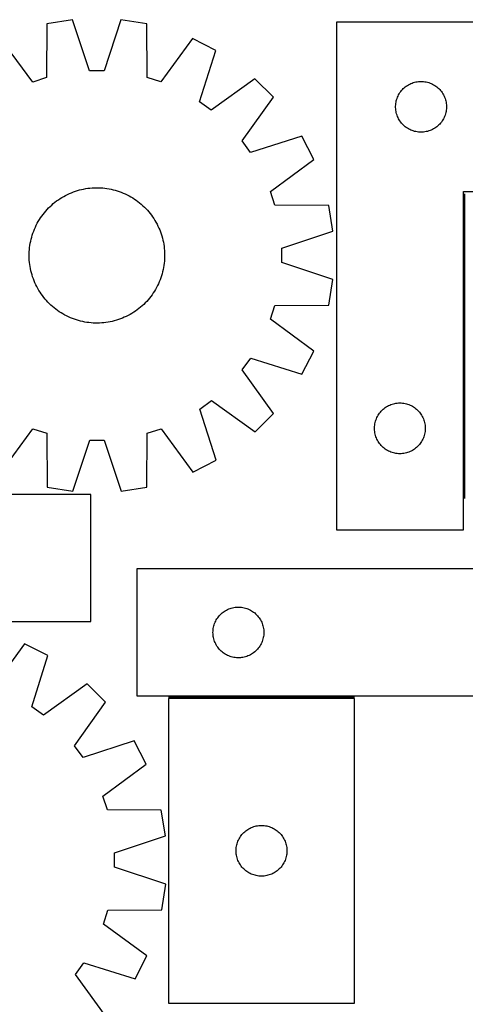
# Model space of a CAD drawing. Header units: millimetres. Extents: x 7 to 1493, y 7 to 2993.
# Tile 8 of 14: x 341 to 604, y 2411 to 2993. Entities that reach past the tile are written whole.
import ezdxf

# ---------------------------------------------------------------- set-up
doc = ezdxf.new("R2010")
doc.units = ezdxf.units.MM
doc.layers.add('COMMON', color=5, linetype='CONTINUOUS', true_color=0x0000ff)
doc.layers.add('CUT', color=7, linetype='CONTINUOUS', true_color=0x000000)

msp = doc.modelspace()

# ---------------------------------------------------------------- linework, layer by layer
at = {"layer": 'COMMON'}
for p, q in [((603.666838, 2889.557395), (603.666838, 2709.557395)), ((538.713287, 2592.208772), (428.713287, 2592.208772))]:
    msp.add_line(p, q, dxfattribs=at)
at = {"layer": 'CUT'}
for p, q in [((372.175917, 2992.501831), (356.980651, 2990.086371)), ((382.175136, 2962.352364), (372.175917, 2992.501831)), ((400.71476, 2992.51789), (390.749479, 2962.357189)), ((415.912734, 2990.119534), (400.71476, 2992.51789)), ((527.916838, 2991.057396), (527.916838, 2691.057396)), ((777.916838, 2991.057396), (527.916838, 2991.057396)), ((356.980651, 2990.086371), (356.823275, 2958.322398)), ((416.105859, 2958.355758), (415.912734, 2990.119534)), ((348.670081, 2955.668191), (329.843561, 2981.25211)), ((443.05975, 2981.31582), (424.262035, 2955.710729)), ((456.77275, 2974.338415), (443.05975, 2981.31582)), ((447.140876, 2944.06959), (456.77275, 2974.338415)), ((390.749479, 2962.357189), (382.175136, 2962.352364)), ((356.823275, 2958.322398), (348.670081, 2955.668191)), ((424.262035, 2955.710729), (416.105859, 2958.355758)), ((479.870598, 2957.576696), (454.080501, 2939.033621)), ((490.756299, 2946.70324), (479.870598, 2957.576696)), ((573.355116, 2955.346927), (574.096771, 2955.562812)), ((574.096771, 2955.562812), (574.848557, 2955.740231)), ((574.848557, 2955.740231), (575.60848, 2955.878714)), ((575.60848, 2955.878714), (576.374523, 2955.977894)), ((576.374523, 2955.977894), (577.144657, 2956.037507)), ((577.144657, 2956.037507), (577.916838, 2956.057396)), ((577.916838, 2956.057396), (578.68902, 2956.037507)), ((578.68902, 2956.037507), (579.459153, 2955.977894)), ((579.459153, 2955.977894), (580.225197, 2955.878714)), ((580.225197, 2955.878714), (580.985119, 2955.740231)), ((580.985119, 2955.740231), (581.736905, 2955.562812)), ((581.736905, 2955.562812), (582.478561, 2955.346927)), ((565.471683, 2949.431052), (565.91925, 2950.06061)), ((565.91925, 2950.06061), (566.398632, 2950.666294)), ((566.398632, 2950.666294), (566.908558, 2951.246496)), ((566.908558, 2951.246496), (567.447676, 2951.799679)), ((567.447676, 2951.799679), (568.014556, 2952.324375)), ((568.014556, 2952.324375), (568.607696, 2952.819193)), ((568.607696, 2952.819193), (569.225522, 2953.282821)), ((569.225522, 2953.282821), (569.866395, 2953.714029)), ((569.866395, 2953.714029), (570.528617, 2954.111675)), ((570.528617, 2954.111675), (571.210431, 2954.474702)), ((571.210431, 2954.474702), (571.91003, 2954.802149)), ((571.91003, 2954.802149), (572.625557, 2955.093148)), ((572.625557, 2955.093148), (573.355116, 2955.346927)), ((582.478561, 2955.346927), (583.208119, 2955.093148)), ((583.208119, 2955.093148), (583.923647, 2954.802149)), ((583.923647, 2954.802149), (584.623245, 2954.474702)), ((584.623245, 2954.474702), (585.305059, 2954.111675)), ((585.305059, 2954.111675), (585.967281, 2953.714029)), ((585.967281, 2953.714029), (586.608155, 2953.282821)), ((586.608155, 2953.282821), (587.22598, 2952.819193)), ((587.22598, 2952.819193), (587.81912, 2952.324375)), ((587.81912, 2952.324375), (588.386001, 2951.799679)), ((588.386001, 2951.799679), (588.925119, 2951.246496)), ((588.925119, 2951.246496), (589.435045, 2950.666294)), ((589.435045, 2950.666294), (589.914427, 2950.06061)), ((589.914427, 2950.06061), (590.361993, 2949.431052)), ((454.080501, 2939.033621), (447.140876, 2944.06959)), ((472.242262, 2920.892289), (490.756299, 2946.70324)), ((563.159869, 2943.746607), (563.317873, 2944.502712)), ((563.317873, 2944.502712), (563.51459, 2945.24968)), ((563.51459, 2945.24968), (563.7495, 2945.985532)), ((563.7495, 2945.985532), (564.021979, 2946.708314)), ((564.021979, 2946.708314), (564.331304, 2947.416112)), ((564.331304, 2947.416112), (564.676656, 2948.107047)), ((564.676656, 2948.107047), (565.057119, 2948.779288)), ((565.057119, 2948.779288), (565.471683, 2949.431052)), ((590.361993, 2949.431052), (590.776558, 2948.779288)), ((590.776558, 2948.779288), (591.15702, 2948.107047)), ((591.15702, 2948.107047), (591.502372, 2947.416112)), ((591.502372, 2947.416112), (591.811698, 2946.708314)), ((591.811698, 2946.708314), (592.084177, 2945.985532)), ((592.084177, 2945.985532), (592.319086, 2945.24968)), ((592.319086, 2945.24968), (592.515804, 2944.502712)), ((592.515804, 2944.502712), (592.673807, 2943.746607)), ((562.921811, 2941.443615), (562.961575, 2942.215028)), ((562.921811, 2940.671177), (562.921811, 2941.443615)), ((562.961575, 2939.899764), (562.921811, 2940.671177)), ((562.961575, 2942.215028), (563.040998, 2942.983371)), ((563.040998, 2939.131421), (562.961575, 2939.899764)), ((563.040998, 2942.983371), (563.159869, 2943.746607)), ((563.159869, 2938.368185), (563.040998, 2939.131421)), ((563.317873, 2937.61208), (563.159869, 2938.368185)), ((592.673807, 2938.368185), (592.515804, 2937.61208)), ((592.673807, 2943.746607), (592.792678, 2942.983371)), ((592.792678, 2939.131421), (592.673807, 2938.368185)), ((592.792678, 2942.983371), (592.872101, 2942.215028)), ((592.872101, 2939.899764), (592.792678, 2939.131421)), ((592.872101, 2942.215028), (592.911865, 2941.443615)), ((592.911865, 2940.671177), (592.872101, 2939.899764)), ((592.911865, 2941.443615), (592.911865, 2940.671177)), ((563.51459, 2936.865111), (563.317873, 2937.61208)), ((563.7495, 2936.12926), (563.51459, 2936.865111)), ((564.021979, 2935.406478), (563.7495, 2936.12926)), ((564.331304, 2934.69868), (564.021979, 2935.406478)), ((564.676656, 2934.007745), (564.331304, 2934.69868)), ((565.057119, 2933.335504), (564.676656, 2934.007745)), ((565.471683, 2932.68374), (565.057119, 2933.335504)), ((565.91925, 2932.054182), (565.471683, 2932.68374)), ((590.361993, 2932.68374), (589.914427, 2932.054182)), ((590.776558, 2933.335504), (590.361993, 2932.68374)), ((591.15702, 2934.007745), (590.776558, 2933.335504)), ((591.502372, 2934.69868), (591.15702, 2934.007745)), ((591.811698, 2935.406478), (591.502372, 2934.69868)), ((592.084177, 2936.12926), (591.811698, 2935.406478)), ((592.319086, 2936.865111), (592.084177, 2936.12926)), ((592.515804, 2937.61208), (592.319086, 2936.865111)), ((566.398632, 2931.448498), (565.91925, 2932.054182)), ((566.908558, 2930.868296), (566.398632, 2931.448498)), ((567.447676, 2930.315113), (566.908558, 2930.868296)), ((568.014556, 2929.790417), (567.447676, 2930.315113)), ((568.607696, 2929.295599), (568.014556, 2929.790417)), ((569.225522, 2928.831971), (568.607696, 2929.295599)), ((569.866395, 2928.400763), (569.225522, 2928.831971)), ((570.528617, 2928.003117), (569.866395, 2928.400763)), ((571.210431, 2927.64009), (570.528617, 2928.003117)), ((571.91003, 2927.312642), (571.210431, 2927.64009)), ((572.625557, 2927.021644), (571.91003, 2927.312642)), ((573.355116, 2926.767865), (572.625557, 2927.021644)), ((574.096771, 2926.55198), (573.355116, 2926.767865)), ((574.848557, 2926.374561), (574.096771, 2926.55198)), ((575.60848, 2926.236077), (574.848557, 2926.374561)), ((580.985119, 2926.374561), (580.225197, 2926.236077)), ((581.736905, 2926.55198), (580.985119, 2926.374561)), ((582.478561, 2926.767865), (581.736905, 2926.55198)), ((583.208119, 2927.021644), (582.478561, 2926.767865)), ((583.923647, 2927.312642), (583.208119, 2927.021644)), ((584.623245, 2927.64009), (583.923647, 2927.312642)), ((585.305059, 2928.003117), (584.623245, 2927.64009)), ((585.967281, 2928.400763), (585.305059, 2928.003117)), ((586.608155, 2928.831971), (585.967281, 2928.400763)), ((587.22598, 2929.295599), (586.608155, 2928.831971)), ((587.81912, 2929.790417), (587.22598, 2929.295599)), ((588.386001, 2930.315113), (587.81912, 2929.790417)), ((588.925119, 2930.868296), (588.386001, 2930.315113)), ((589.435045, 2931.448498), (588.925119, 2930.868296)), ((589.914427, 2932.054182), (589.435045, 2931.448498)), ((477.286038, 2913.958337), (472.242262, 2920.892289)), ((507.544003, 2923.62427), (477.286038, 2913.958337)), ((514.536837, 2909.919132), (507.544003, 2923.62427)), ((576.374523, 2926.136898), (575.60848, 2926.236077)), ((577.144657, 2926.077285), (576.374523, 2926.136898)), ((577.916838, 2926.057396), (577.144657, 2926.077285)), ((578.68902, 2926.077285), (577.916838, 2926.057396)), ((579.459153, 2926.136898), (578.68902, 2926.077285)), ((580.225197, 2926.236077), (579.459153, 2926.136898)), ((488.952919, 2891.092611), (514.536837, 2909.919132)), ((373.843281, 2891.175861), (375.041164, 2891.555443)), ((375.041164, 2891.555443), (376.250379, 2891.897212)), ((376.250379, 2891.897212), (377.469733, 2892.200829)), ((377.469733, 2892.200829), (378.698022, 2892.465996)), ((378.698022, 2892.465996), (379.934034, 2892.692451)), ((379.934034, 2892.692451), (381.176549, 2892.87997)), ((381.176549, 2892.87997), (382.424341, 2893.028368)), ((382.424341, 2893.028368), (383.676178, 2893.137499)), ((383.676178, 2893.137499), (384.930826, 2893.207254)), ((384.930826, 2893.207254), (386.187046, 2893.237566)), ((386.187046, 2893.237566), (387.443598, 2893.228404)), ((387.443598, 2893.228404), (388.699242, 2893.179777)), ((388.699242, 2893.179777), (389.952739, 2893.091734)), ((389.952739, 2893.091734), (391.202852, 2892.96436)), ((391.202852, 2892.96436), (392.448347, 2892.797783)), ((392.448347, 2892.797783), (393.687996, 2892.592166)), ((393.687996, 2892.592166), (394.920574, 2892.347712)), ((394.920574, 2892.347712), (396.144866, 2892.064662)), ((396.144866, 2892.064662), (397.359662, 2891.743296)), ((397.359662, 2891.743296), (398.563765, 2891.383931)), ((362.740765, 2885.40063), (363.762723, 2886.1318)), ((363.762723, 2886.1318), (364.807142, 2886.83051)), ((364.807142, 2886.83051), (365.872993, 2887.496068)), ((365.872993, 2887.496068), (366.959224, 2888.127819)), ((366.959224, 2888.127819), (368.064763, 2888.725139)), ((368.064763, 2888.725139), (369.188519, 2889.287438)), ((369.188519, 2889.287438), (370.329382, 2889.814162)), ((370.329382, 2889.814162), (371.486227, 2890.30479)), ((371.486227, 2890.30479), (372.657912, 2890.758839)), ((372.657912, 2890.758839), (373.843281, 2891.175861)), ((398.563765, 2891.383931), (399.755986, 2890.986922)), ((399.755986, 2890.986922), (400.935148, 2890.552659)), ((400.935148, 2890.552659), (402.100088, 2890.081573)), ((402.100088, 2890.081573), (403.249655, 2889.574128)), ((403.249655, 2889.574128), (404.382717, 2889.030824)), ((404.382717, 2889.030824), (405.498153, 2888.452198)), ((405.498153, 2888.452198), (406.594864, 2887.838821)), ((406.594864, 2887.838821), (407.671768, 2887.191297)), ((407.671768, 2887.191297), (408.7278, 2886.510267)), ((408.7278, 2886.510267), (409.76192, 2885.796403)), ((409.76192, 2885.796403), (410.773107, 2885.050408)), ((491.607125, 2882.939418), (488.952919, 2891.092611)), ((602.916838, 2691.057396), (602.916838, 2891.057396)), ((602.916838, 2891.057396), (777.916838, 2891.057396)), ((356.29769, 2879.437985), (357.135535, 2880.374479)), ((357.135535, 2880.374479), (358.002383, 2881.284194)), ((358.002383, 2881.284194), (358.897378, 2882.166232)), ((358.897378, 2882.166232), (359.819637, 2883.019723)), ((359.819637, 2883.019723), (360.768249, 2883.843823)), ((360.768249, 2883.843823), (361.742279, 2884.63772)), ((361.742279, 2884.63772), (362.740765, 2885.40063)), ((410.773107, 2885.050408), (411.760362, 2884.273019)), ((411.760362, 2884.273019), (412.722712, 2883.465003)), ((412.722712, 2883.465003), (413.659207, 2882.627158)), ((413.659207, 2882.627158), (414.568922, 2881.76031)), ((414.568922, 2881.76031), (415.45096, 2880.865315)), ((415.45096, 2880.865315), (416.30445, 2879.943056)), ((416.30445, 2879.943056), (417.12855, 2878.994444)), ((523.371098, 2882.782042), (491.607125, 2882.939418)), ((525.786558, 2867.586776), (523.371098, 2882.782042)), ((351.923872, 2873.310137), (352.571395, 2874.38704)), ((352.571395, 2874.38704), (353.252425, 2875.443073)), ((353.252425, 2875.443073), (353.96629, 2876.477193)), ((353.96629, 2876.477193), (354.712285, 2877.488379)), ((354.712285, 2877.488379), (355.489674, 2878.475635)), ((355.489674, 2878.475635), (356.29769, 2879.437985)), ((417.12855, 2878.994444), (417.922447, 2878.020414)), ((417.922447, 2878.020414), (418.685357, 2877.021927)), ((418.685357, 2877.021927), (419.416528, 2875.99997)), ((419.416528, 2875.99997), (420.115237, 2874.955551)), ((420.115237, 2874.955551), (420.780796, 2873.889699)), ((349.210034, 2867.650421), (349.68112, 2868.81536)), ((349.68112, 2868.81536), (350.188565, 2869.964928)), ((350.188565, 2869.964928), (350.731869, 2871.097989)), ((350.731869, 2871.097989), (351.310495, 2872.213426)), ((351.310495, 2872.213426), (351.923872, 2873.310137)), ((420.780796, 2873.889699), (421.412546, 2872.803469)), ((421.412546, 2872.803469), (422.009866, 2871.69793)), ((422.009866, 2871.69793), (422.572165, 2870.574174)), ((422.572165, 2870.574174), (423.098889, 2869.433311)), ((423.098889, 2869.433311), (423.589518, 2868.276466)), ((423.589518, 2868.276466), (424.043567, 2867.104781)), ((347.414981, 2861.635847), (347.698031, 2862.860138)), ((347.698031, 2862.860138), (348.019397, 2864.074935)), ((348.019397, 2864.074935), (348.378762, 2865.279038)), ((348.378762, 2865.279038), (348.775771, 2866.471258)), ((348.775771, 2866.471258), (349.210034, 2867.650421)), ((424.043567, 2867.104781), (424.460588, 2865.919412)), ((424.460588, 2865.919412), (424.840171, 2864.721529)), ((424.840171, 2864.721529), (425.181939, 2863.512313)), ((425.181939, 2863.512313), (425.485557, 2862.29296)), ((495.637091, 2857.587557), (525.786558, 2867.586776)), ((346.582916, 2855.414514), (346.670959, 2856.668012)), ((346.670959, 2856.668012), (346.798332, 2857.918125)), ((346.798332, 2857.918125), (346.96491, 2859.16362)), ((346.96491, 2859.16362), (347.170527, 2860.403269)), ((347.170527, 2860.403269), (347.414981, 2861.635847)), ((425.485557, 2862.29296), (425.750724, 2861.064671)), ((425.750724, 2861.064671), (425.977178, 2859.828659)), ((425.977178, 2859.828659), (426.164697, 2858.586144)), ((426.164697, 2858.586144), (426.313095, 2857.338352)), ((426.313095, 2857.338352), (426.422226, 2856.086515)), ((495.641916, 2849.013214), (495.637091, 2857.587557)), ((346.525127, 2852.902318), (346.534289, 2854.15887)), ((346.555439, 2851.646099), (346.525127, 2852.902318)), ((346.534289, 2854.15887), (346.582916, 2855.414514)), ((346.625194, 2850.391451), (346.555439, 2851.646099)), ((426.464505, 2851.063451), (426.376461, 2849.809954)), ((426.422226, 2856.086515), (426.491982, 2854.831867)), ((426.513131, 2852.319095), (426.464505, 2851.063451)), ((426.491982, 2854.831867), (426.522293, 2853.575647)), ((426.522293, 2853.575647), (426.513131, 2852.319095)), ((346.734325, 2849.139613), (346.625194, 2850.391451)), ((346.882723, 2847.891821), (346.734325, 2849.139613)), ((347.070242, 2846.649306), (346.882723, 2847.891821)), ((347.296696, 2845.413294), (347.070242, 2846.649306)), ((347.561863, 2844.185006), (347.296696, 2845.413294)), ((425.876893, 2846.074697), (425.632439, 2844.842119)), ((426.08251, 2847.314345), (425.876893, 2846.074697)), ((426.249088, 2848.559841), (426.08251, 2847.314345)), ((426.376461, 2849.809954), (426.249088, 2848.559841)), ((525.802618, 2839.047933), (495.641916, 2849.013214)), ((347.865481, 2842.965652), (347.561863, 2844.185006)), ((348.20725, 2841.756437), (347.865481, 2842.965652)), ((348.586832, 2840.558554), (348.20725, 2841.756437)), ((349.003853, 2839.373185), (348.586832, 2840.558554)), ((349.457902, 2838.201499), (349.003853, 2839.373185)), ((424.271649, 2840.006707), (423.837387, 2838.827545)), ((424.668658, 2841.198928), (424.271649, 2840.006707)), ((425.028023, 2842.403031), (424.668658, 2841.198928)), ((425.349389, 2843.617827), (425.028023, 2842.403031)), ((425.632439, 2844.842119), (425.349389, 2843.617827)), ((349.948531, 2837.044654), (349.457902, 2838.201499)), ((350.475255, 2835.903791), (349.948531, 2837.044654)), ((351.037554, 2834.780036), (350.475255, 2835.903791)), ((351.634874, 2833.674497), (351.037554, 2834.780036)), ((352.266625, 2832.588266), (351.634874, 2833.674497)), ((421.736925, 2834.26454), (421.123548, 2833.167829)), ((422.315551, 2835.379976), (421.736925, 2834.26454)), ((422.858855, 2836.513038), (422.315551, 2835.379976)), ((423.3663, 2837.662605), (422.858855, 2836.513038)), ((423.837387, 2838.827545), (423.3663, 2837.662605)), ((523.404261, 2823.849959), (525.802618, 2839.047933)), ((352.932183, 2831.522415), (352.266625, 2832.588266)), ((353.630893, 2830.477995), (352.932183, 2831.522415)), ((354.362063, 2829.456038), (353.630893, 2830.477995)), ((355.124973, 2828.457552), (354.362063, 2829.456038)), ((355.91887, 2827.483522), (355.124973, 2828.457552)), ((356.74297, 2826.534909), (355.91887, 2827.483522)), ((417.557746, 2828.002331), (416.74973, 2827.039981)), ((418.335135, 2828.989586), (417.557746, 2828.002331)), ((419.08113, 2830.000773), (418.335135, 2828.989586)), ((419.794995, 2831.034893), (419.08113, 2830.000773)), ((420.476025, 2832.090925), (419.794995, 2831.034893)), ((421.123548, 2833.167829), (420.476025, 2832.090925)), ((357.596461, 2825.612651), (356.74297, 2826.534909)), ((358.478498, 2824.717656), (357.596461, 2825.612651)), ((359.388214, 2823.850808), (358.478498, 2824.717656)), ((360.324708, 2823.012963), (359.388214, 2823.850808)), ((361.287058, 2822.204947), (360.324708, 2823.012963)), ((362.274314, 2821.427558), (361.287058, 2822.204947)), ((411.305141, 2821.840246), (410.306655, 2821.077336)), ((412.279171, 2822.634143), (411.305141, 2821.840246)), ((413.227784, 2823.458243), (412.279171, 2822.634143)), ((414.150042, 2824.311733), (413.227784, 2823.458243)), ((415.045037, 2825.193771), (414.150042, 2824.311733)), ((415.911885, 2826.103486), (415.045037, 2825.193771)), ((416.74973, 2827.039981), (415.911885, 2826.103486)), ((488.995457, 2815.500658), (491.640485, 2823.656833)), ((491.640485, 2823.656833), (523.404261, 2823.849959)), ((363.2855, 2820.681563), (362.274314, 2821.427558)), ((364.31962, 2819.967698), (363.2855, 2820.681563)), ((365.375653, 2819.286668), (364.31962, 2819.967698)), ((366.452556, 2818.639145), (365.375653, 2819.286668)), ((367.549267, 2818.025768), (366.452556, 2818.639145)), ((368.664704, 2817.447142), (367.549267, 2818.025768)), ((369.797765, 2816.903838), (368.664704, 2817.447142)), ((370.947333, 2816.396392), (369.797765, 2816.903838)), ((372.112272, 2815.925306), (370.947333, 2816.396392)), ((373.291434, 2815.491044), (372.112272, 2815.925306)), ((401.561193, 2816.173175), (400.389508, 2815.719126)), ((402.718038, 2816.663804), (401.561193, 2816.173175)), ((403.858902, 2817.190527), (402.718038, 2816.663804)), ((404.982657, 2817.752827), (403.858902, 2817.190527)), ((406.088196, 2818.350147), (404.982657, 2817.752827)), ((407.174427, 2818.981897), (406.088196, 2818.350147)), ((408.240278, 2819.647456), (407.174427, 2818.981897)), ((409.284698, 2820.346165), (408.240278, 2819.647456)), ((410.306655, 2821.077336), (409.284698, 2820.346165)), ((374.483655, 2815.094035), (373.291434, 2815.491044)), ((375.687758, 2814.734669), (374.483655, 2815.094035)), ((376.902555, 2814.413304), (375.687758, 2814.734669)), ((378.126846, 2814.130254), (376.902555, 2814.413304)), ((379.359424, 2813.8858), (378.126846, 2814.130254)), ((380.599073, 2813.680183), (379.359424, 2813.8858)), ((381.844568, 2813.513605), (380.599073, 2813.680183)), ((383.094681, 2813.386232), (381.844568, 2813.513605)), ((384.348178, 2813.298188), (383.094681, 2813.386232)), ((385.603823, 2813.249562), (384.348178, 2813.298188)), ((386.860375, 2813.2404), (385.603823, 2813.249562)), ((388.116594, 2813.270711), (386.860375, 2813.2404)), ((389.371242, 2813.340467), (388.116594, 2813.270711)), ((390.62308, 2813.449598), (389.371242, 2813.340467)), ((391.870872, 2813.597996), (390.62308, 2813.449598)), ((393.113387, 2813.785514), (391.870872, 2813.597996)), ((394.349398, 2814.011969), (393.113387, 2813.785514)), ((395.577687, 2814.277136), (394.349398, 2814.011969)), ((396.797041, 2814.580754), (395.577687, 2814.277136)), ((398.006256, 2814.922522), (396.797041, 2814.580754)), ((399.204139, 2815.302105), (398.006256, 2814.922522)), ((400.389508, 2815.719126), (399.204139, 2815.302105)), ((514.600547, 2796.702943), (488.995457, 2815.500658)), ((472.318349, 2785.682192), (477.354317, 2792.621817)), ((477.354317, 2792.621817), (507.623142, 2782.989943)), ((507.623142, 2782.989943), (514.600547, 2796.702943)), ((490.861424, 2759.892095), (472.318349, 2785.682192)), ((447.243064, 2762.476655), (454.177017, 2767.520431)), ((454.177017, 2767.520431), (479.987967, 2749.006394)), ((556.725522, 2763.282821), (557.366395, 2763.714029)), ((557.366395, 2763.714029), (558.028617, 2764.111675)), ((558.028617, 2764.111675), (558.710431, 2764.474702)), ((558.710431, 2764.474702), (559.41003, 2764.802149)), ((559.41003, 2764.802149), (560.125557, 2765.093148)), ((560.125557, 2765.093148), (560.855116, 2765.346927)), ((560.855116, 2765.346927), (561.596771, 2765.562812)), ((561.596771, 2765.562812), (562.348557, 2765.740231)), ((562.348557, 2765.740231), (563.10848, 2765.878714)), ((563.10848, 2765.878714), (563.874523, 2765.977894)), ((563.874523, 2765.977894), (564.644657, 2766.037507)), ((564.644657, 2766.037507), (565.416838, 2766.057396)), ((565.416838, 2766.057396), (566.18902, 2766.037507)), ((566.18902, 2766.037507), (566.959153, 2765.977894)), ((566.959153, 2765.977894), (567.725197, 2765.878714)), ((567.725197, 2765.878714), (568.485119, 2765.740231)), ((568.485119, 2765.740231), (569.236905, 2765.562812)), ((569.236905, 2765.562812), (569.978561, 2765.346927)), ((569.978561, 2765.346927), (570.708119, 2765.093148)), ((570.708119, 2765.093148), (571.423647, 2764.802149)), ((571.423647, 2764.802149), (572.123245, 2764.474702)), ((572.123245, 2764.474702), (572.805059, 2764.111675)), ((572.805059, 2764.111675), (573.467281, 2763.714029)), ((573.467281, 2763.714029), (574.108155, 2763.282821)), ((456.908998, 2732.21869), (447.243064, 2762.476655)), ((479.987967, 2749.006394), (490.861424, 2759.892095)), ((551.831304, 2757.416112), (552.176656, 2758.107047)), ((552.176656, 2758.107047), (552.557119, 2758.779288)), ((552.557119, 2758.779288), (552.971683, 2759.431052)), ((552.971683, 2759.431052), (553.41925, 2760.06061)), ((553.41925, 2760.06061), (553.898632, 2760.666294)), ((553.898632, 2760.666294), (554.408558, 2761.246496)), ((554.408558, 2761.246496), (554.947676, 2761.799679)), ((554.947676, 2761.799679), (555.514556, 2762.324375)), ((555.514556, 2762.324375), (556.107696, 2762.819193)), ((556.107696, 2762.819193), (556.725522, 2763.282821)), ((574.108155, 2763.282821), (574.72598, 2762.819193)), ((574.72598, 2762.819193), (575.31912, 2762.324375)), ((575.31912, 2762.324375), (575.886001, 2761.799679)), ((575.886001, 2761.799679), (576.425119, 2761.246496)), ((576.425119, 2761.246496), (576.935045, 2760.666294)), ((576.935045, 2760.666294), (577.414427, 2760.06061)), ((577.414427, 2760.06061), (577.861993, 2759.431052)), ((577.861993, 2759.431052), (578.276558, 2758.779288)), ((578.276558, 2758.779288), (578.65702, 2758.107047)), ((578.65702, 2758.107047), (579.002372, 2757.416112)), ((550.421811, 2751.443615), (550.461575, 2752.215028)), ((550.461575, 2752.215028), (550.540998, 2752.983371)), ((550.540998, 2752.983371), (550.659869, 2753.746607)), ((550.659869, 2753.746607), (550.817873, 2754.502712)), ((550.817873, 2754.502712), (551.01459, 2755.24968)), ((551.01459, 2755.24968), (551.2495, 2755.985532)), ((551.2495, 2755.985532), (551.521979, 2756.708314)), ((551.521979, 2756.708314), (551.831304, 2757.416112)), ((579.002372, 2757.416112), (579.311698, 2756.708314)), ((579.311698, 2756.708314), (579.584177, 2755.985532)), ((579.584177, 2755.985532), (579.819086, 2755.24968)), ((579.819086, 2755.24968), (580.015804, 2754.502712)), ((580.015804, 2754.502712), (580.173807, 2753.746607)), ((580.173807, 2753.746607), (580.292678, 2752.983371)), ((580.292678, 2752.983371), (580.372101, 2752.215028)), ((580.372101, 2752.215028), (580.411865, 2751.443615)), ((329.987671, 2725.162146), (348.785386, 2750.767236)), ((348.785386, 2750.767236), (356.941561, 2748.122208)), ((356.941561, 2748.122208), (357.134686, 2716.358432)), ((416.066769, 2716.391595), (416.224146, 2748.155568)), ((416.224146, 2748.155568), (424.377339, 2750.809774)), ((424.377339, 2750.809774), (443.203859, 2725.225856)), ((550.421811, 2750.671177), (550.421811, 2751.443615)), ((550.461575, 2749.899764), (550.421811, 2750.671177)), ((550.540998, 2749.131421), (550.461575, 2749.899764)), ((550.659869, 2748.368185), (550.540998, 2749.131421)), ((550.817873, 2747.61208), (550.659869, 2748.368185)), ((551.01459, 2746.865111), (550.817873, 2747.61208)), ((551.2495, 2746.12926), (551.01459, 2746.865111)), ((551.521979, 2745.406478), (551.2495, 2746.12926)), ((579.584177, 2746.12926), (579.311698, 2745.406478)), ((579.819086, 2746.865111), (579.584177, 2746.12926)), ((580.015804, 2747.61208), (579.819086, 2746.865111)), ((580.173807, 2748.368185), (580.015804, 2747.61208)), ((580.292678, 2749.131421), (580.173807, 2748.368185)), ((580.372101, 2749.899764), (580.292678, 2749.131421)), ((580.411865, 2750.671177), (580.372101, 2749.899764)), ((580.411865, 2751.443615), (580.411865, 2750.671177)), ((372.332661, 2713.960075), (382.297942, 2744.120777)), ((382.297942, 2744.120777), (390.872284, 2744.125602)), ((390.872284, 2744.125602), (400.871504, 2713.976135)), ((551.831304, 2744.69868), (551.521979, 2745.406478)), ((552.176656, 2744.007745), (551.831304, 2744.69868)), ((552.557119, 2743.335504), (552.176656, 2744.007745)), ((552.971683, 2742.68374), (552.557119, 2743.335504)), ((553.41925, 2742.054182), (552.971683, 2742.68374)), ((553.898632, 2741.448498), (553.41925, 2742.054182)), ((554.408558, 2740.868296), (553.898632, 2741.448498)), ((554.947676, 2740.315113), (554.408558, 2740.868296)), ((555.514556, 2739.790417), (554.947676, 2740.315113)), ((575.886001, 2740.315113), (575.31912, 2739.790417)), ((576.425119, 2740.868296), (575.886001, 2740.315113)), ((576.935045, 2741.448498), (576.425119, 2740.868296)), ((577.414427, 2742.054182), (576.935045, 2741.448498)), ((577.861993, 2742.68374), (577.414427, 2742.054182)), ((578.276558, 2743.335504), (577.861993, 2742.68374)), ((578.65702, 2744.007745), (578.276558, 2743.335504)), ((579.002372, 2744.69868), (578.65702, 2744.007745)), ((579.311698, 2745.406478), (579.002372, 2744.69868)), ((556.107696, 2739.295599), (555.514556, 2739.790417)), ((556.725522, 2738.831971), (556.107696, 2739.295599)), ((557.366395, 2738.400763), (556.725522, 2738.831971)), ((558.028617, 2738.003117), (557.366395, 2738.400763)), ((558.710431, 2737.64009), (558.028617, 2738.003117)), ((559.41003, 2737.312642), (558.710431, 2737.64009)), ((560.125557, 2737.021644), (559.41003, 2737.312642)), ((560.855116, 2736.767865), (560.125557, 2737.021644)), ((561.596771, 2736.55198), (560.855116, 2736.767865)), ((562.348557, 2736.374561), (561.596771, 2736.55198)), ((563.10848, 2736.236077), (562.348557, 2736.374561)), ((563.874523, 2736.136898), (563.10848, 2736.236077)), ((564.644657, 2736.077285), (563.874523, 2736.136898)), ((565.416838, 2736.057396), (564.644657, 2736.077285)), ((566.18902, 2736.077285), (565.416838, 2736.057396)), ((566.959153, 2736.136898), (566.18902, 2736.077285)), ((567.725197, 2736.236077), (566.959153, 2736.136898)), ((568.485119, 2736.374561), (567.725197, 2736.236077)), ((569.236905, 2736.55198), (568.485119, 2736.374561)), ((569.978561, 2736.767865), (569.236905, 2736.55198)), ((570.708119, 2737.021644), (569.978561, 2736.767865)), ((571.423647, 2737.312642), (570.708119, 2737.021644)), ((572.123245, 2737.64009), (571.423647, 2737.312642)), ((572.805059, 2738.003117), (572.123245, 2737.64009)), ((573.467281, 2738.400763), (572.805059, 2738.003117)), ((574.108155, 2738.831971), (573.467281, 2738.400763)), ((574.72598, 2739.295599), (574.108155, 2738.831971)), ((575.31912, 2739.790417), (574.72598, 2739.295599)), ((443.203859, 2725.225856), (456.908998, 2732.21869)), ((383.023154, 2711.917754), (183.023154, 2711.917754)), ((357.134686, 2716.358432), (372.332661, 2713.960075)), ((383.023154, 2636.917754), (383.023154, 2711.917754)), ((400.871504, 2713.976135), (416.066769, 2716.391595)), ((527.916838, 2691.057396), (602.916838, 2691.057396)), ((710.070094, 2667.958772), (410.070094, 2667.958772)), ((410.070094, 2667.958772), (410.070094, 2592.958772)), ((459.327812, 2640.927934), (459.880994, 2641.467053)), ((459.880994, 2641.467053), (460.461197, 2641.976979)), ((460.461197, 2641.976979), (461.06688, 2642.456361)), ((461.06688, 2642.456361), (461.696439, 2642.903927)), ((461.696439, 2642.903927), (462.348202, 2643.318492)), ((462.348202, 2643.318492), (463.020443, 2643.698954)), ((463.020443, 2643.698954), (463.711379, 2644.044306)), ((463.711379, 2644.044306), (464.419176, 2644.353632)), ((464.419176, 2644.353632), (465.141959, 2644.626111)), ((465.141959, 2644.626111), (465.87781, 2644.86102)), ((465.87781, 2644.86102), (466.624778, 2645.057738)), ((466.624778, 2645.057738), (467.380883, 2645.215741)), ((467.380883, 2645.215741), (468.144119, 2645.334612)), ((468.144119, 2645.334612), (468.912463, 2645.414035)), ((468.912463, 2645.414035), (469.683876, 2645.453799)), ((469.683876, 2645.453799), (470.456313, 2645.453799)), ((470.456313, 2645.453799), (471.227726, 2645.414035)), ((471.227726, 2645.414035), (471.99607, 2645.334612)), ((471.99607, 2645.334612), (472.759306, 2645.215741)), ((472.759306, 2645.215741), (473.515411, 2645.057738)), ((473.515411, 2645.057738), (474.262379, 2644.86102)), ((474.262379, 2644.86102), (474.99823, 2644.626111)), ((474.99823, 2644.626111), (475.721013, 2644.353632)), ((475.721013, 2644.353632), (476.42881, 2644.044306)), ((476.42881, 2644.044306), (477.119746, 2643.698954)), ((477.119746, 2643.698954), (477.791986, 2643.318492)), ((477.791986, 2643.318492), (478.44375, 2642.903927)), ((478.44375, 2642.903927), (479.073309, 2642.456361)), ((479.073309, 2642.456361), (479.678992, 2641.976979)), ((479.678992, 2641.976979), (480.259195, 2641.467053)), ((480.259195, 2641.467053), (480.812377, 2640.927934)), ((83.023154, 2636.917754), (383.023154, 2636.917754)), ((455.780564, 2635.020495), (456.034342, 2635.750053)), ((456.034342, 2635.750053), (456.325341, 2636.465581)), ((456.325341, 2636.465581), (456.652788, 2637.165179)), ((456.652788, 2637.165179), (457.015816, 2637.846993)), ((457.015816, 2637.846993), (457.413461, 2638.509215)), ((457.413461, 2638.509215), (457.844669, 2639.150089)), ((457.844669, 2639.150089), (458.308297, 2639.767914)), ((458.308297, 2639.767914), (458.803115, 2640.361054)), ((458.803115, 2640.361054), (459.327812, 2640.927934)), ((480.812377, 2640.927934), (481.337073, 2640.361054)), ((481.337073, 2640.361054), (481.831892, 2639.767914)), ((481.831892, 2639.767914), (482.29552, 2639.150089)), ((482.29552, 2639.150089), (482.726728, 2638.509215)), ((482.726728, 2638.509215), (483.124373, 2637.846993)), ((483.124373, 2637.846993), (483.487401, 2637.165179)), ((483.487401, 2637.165179), (483.814848, 2636.465581)), ((483.814848, 2636.465581), (484.105847, 2635.750053)), ((484.105847, 2635.750053), (484.359625, 2635.020495)), ((455.070094, 2630.458772), (455.089983, 2631.230953)), ((455.089983, 2629.686591), (455.070094, 2630.458772)), ((455.089983, 2631.230953), (455.149596, 2632.001087)), ((455.149596, 2628.916457), (455.089983, 2629.686591)), ((455.149596, 2632.001087), (455.248776, 2632.767131)), ((455.248776, 2632.767131), (455.387259, 2633.527053)), ((455.387259, 2633.527053), (455.564679, 2634.278839)), ((455.564679, 2634.278839), (455.780564, 2635.020495)), ((484.359625, 2635.020495), (484.57551, 2634.278839)), ((484.57551, 2634.278839), (484.75293, 2633.527053)), ((484.75293, 2633.527053), (484.891413, 2632.767131)), ((484.891413, 2632.767131), (484.990593, 2632.001087)), ((484.990593, 2632.001087), (485.050206, 2631.230953)), ((485.050206, 2629.686591), (484.990593, 2628.916457)), ((485.050206, 2631.230953), (485.070094, 2630.458772)), ((485.070094, 2630.458772), (485.050206, 2629.686591)), ((455.248776, 2628.150414), (455.149596, 2628.916457)), ((455.387259, 2627.390491), (455.248776, 2628.150414)), ((455.564679, 2626.638705), (455.387259, 2627.390491)), ((455.780564, 2625.89705), (455.564679, 2626.638705)), ((456.034342, 2625.167491), (455.780564, 2625.89705)), ((456.325341, 2624.451964), (456.034342, 2625.167491)), ((456.652788, 2623.752365), (456.325341, 2624.451964)), ((483.814848, 2624.451964), (483.487401, 2623.752365)), ((484.105847, 2625.167491), (483.814848, 2624.451964)), ((484.359625, 2625.89705), (484.105847, 2625.167491)), ((484.57551, 2626.638705), (484.359625, 2625.89705)), ((484.75293, 2627.390491), (484.57551, 2626.638705)), ((484.891413, 2628.150414), (484.75293, 2627.390491)), ((484.990593, 2628.916457), (484.891413, 2628.150414)), ((343.861534, 2623.779496), (325.161025, 2598.103327)), ((357.600887, 2616.854128), (343.861534, 2623.779496)), ((457.015816, 2623.070551), (456.652788, 2623.752365)), ((457.413461, 2622.408329), (457.015816, 2623.070551)), ((457.844669, 2621.767456), (457.413461, 2622.408329)), ((458.308297, 2621.14963), (457.844669, 2621.767456)), ((458.803115, 2620.55649), (458.308297, 2621.14963)), ((459.327812, 2619.98961), (458.803115, 2620.55649)), ((459.880994, 2619.450492), (459.327812, 2619.98961)), ((460.461197, 2618.940565), (459.880994, 2619.450492)), ((461.06688, 2618.461183), (460.461197, 2618.940565)), ((461.696439, 2618.013617), (461.06688, 2618.461183)), ((462.348202, 2617.599053), (461.696439, 2618.013617)), ((478.44375, 2618.013617), (477.791986, 2617.599053)), ((479.073309, 2618.461183), (478.44375, 2618.013617)), ((479.678992, 2618.940565), (479.073309, 2618.461183)), ((480.259195, 2619.450492), (479.678992, 2618.940565)), ((480.812377, 2619.98961), (480.259195, 2619.450492)), ((481.337073, 2620.55649), (480.812377, 2619.98961)), ((481.831892, 2621.14963), (481.337073, 2620.55649)), ((482.29552, 2621.767456), (481.831892, 2621.14963)), ((482.726728, 2622.408329), (482.29552, 2621.767456)), ((483.124373, 2623.070551), (482.726728, 2622.408329)), ((483.487401, 2623.752365), (483.124373, 2623.070551)), ((348.083834, 2586.549005), (357.600887, 2616.854128)), ((463.020443, 2617.21859), (462.348202, 2617.599053)), ((463.711379, 2616.873238), (463.020443, 2617.21859)), ((464.419176, 2616.563913), (463.711379, 2616.873238)), ((465.141959, 2616.291434), (464.419176, 2616.563913)), ((465.87781, 2616.056524), (465.141959, 2616.291434)), ((466.624778, 2615.859807), (465.87781, 2616.056524)), ((467.380883, 2615.701803), (466.624778, 2615.859807)), ((468.144119, 2615.582932), (467.380883, 2615.701803)), ((468.912463, 2615.503509), (468.144119, 2615.582932)), ((469.683876, 2615.463745), (468.912463, 2615.503509)), ((470.456313, 2615.463745), (469.683876, 2615.463745)), ((471.227726, 2615.503509), (470.456313, 2615.463745)), ((471.99607, 2615.582932), (471.227726, 2615.503509)), ((472.759306, 2615.701803), (471.99607, 2615.582932)), ((473.515411, 2615.859807), (472.759306, 2615.701803)), ((474.262379, 2616.056524), (473.515411, 2615.859807)), ((474.99823, 2616.291434), (474.262379, 2616.056524)), ((475.721013, 2616.563913), (474.99823, 2616.291434)), ((476.42881, 2616.873238), (475.721013, 2616.563913)), ((477.119746, 2617.21859), (476.42881, 2616.873238)), ((477.791986, 2617.599053), (477.119746, 2617.21859)), ((380.762115, 2600.180095), (355.0425, 2581.539382)), ((391.688959, 2589.347984), (380.762115, 2600.180095)), ((373.272905, 2563.467032), (391.688959, 2589.347984)), ((410.070094, 2592.958772), (610.070094, 2592.958772)), ((538.713287, 2591.458771), (428.713287, 2591.458771)), ((428.713287, 2591.458771), (428.713287, 2411.458771)), ((538.713287, 2411.458771), (538.713287, 2591.458771)), ((355.0425, 2581.539382), (348.083834, 2586.549005)), ((408.564036, 2566.332824), (378.342932, 2556.55225)), ((415.608776, 2552.654294), (408.564036, 2566.332824)), ((378.342932, 2556.55225), (373.272905, 2563.467032)), ((390.096414, 2533.730919), (415.608776, 2552.654294)), ((392.78151, 2525.587847), (390.096414, 2533.730919)), ((424.545852, 2525.55089), (392.78151, 2525.587847)), ((427.0189, 2510.364891), (424.545852, 2525.55089)), ((474.404145, 2513.220568), (475.02197, 2513.684196)), ((475.02197, 2513.684196), (475.662844, 2514.115405)), ((475.662844, 2514.115405), (476.325066, 2514.51305)), ((476.325066, 2514.51305), (477.00688, 2514.876077)), ((477.00688, 2514.876077), (477.706478, 2515.203525)), ((477.706478, 2515.203525), (478.422006, 2515.494523)), ((478.422006, 2515.494523), (479.151564, 2515.748302)), ((479.151564, 2515.748302), (479.89322, 2515.964187)), ((479.89322, 2515.964187), (480.645006, 2516.141606)), ((480.645006, 2516.141606), (481.404928, 2516.28009)), ((481.404928, 2516.28009), (482.170972, 2516.379269)), ((482.170972, 2516.379269), (482.941106, 2516.438883)), ((482.941106, 2516.438883), (483.713287, 2516.458771)), ((483.713287, 2516.458771), (484.485468, 2516.438883)), ((484.485468, 2516.438883), (485.255602, 2516.379269)), ((485.255602, 2516.379269), (486.021646, 2516.28009)), ((486.021646, 2516.28009), (486.781568, 2516.141606)), ((486.781568, 2516.141606), (487.533354, 2515.964187)), ((487.533354, 2515.964187), (488.275009, 2515.748302)), ((488.275009, 2515.748302), (489.004568, 2515.494523)), ((489.004568, 2515.494523), (489.720096, 2515.203525)), ((489.720096, 2515.203525), (490.419694, 2514.876077)), ((490.419694, 2514.876077), (491.101508, 2514.51305)), ((491.101508, 2514.51305), (491.76373, 2514.115405)), ((491.76373, 2514.115405), (492.404603, 2513.684196)), ((492.404603, 2513.684196), (493.022429, 2513.220568)), ((396.907557, 2500.251445), (427.0189, 2510.364891)), ((469.818427, 2507.10969), (470.127753, 2507.817487)), ((470.127753, 2507.817487), (470.473105, 2508.508422)), ((470.473105, 2508.508422), (470.853568, 2509.180663)), ((470.853568, 2509.180663), (471.268132, 2509.832427)), ((471.268132, 2509.832427), (471.715698, 2510.461985)), ((471.715698, 2510.461985), (472.19508, 2511.067669)), ((472.19508, 2511.067669), (472.705006, 2511.647871)), ((472.705006, 2511.647871), (473.244125, 2512.201054)), ((473.244125, 2512.201054), (473.811005, 2512.72575)), ((473.811005, 2512.72575), (474.404145, 2513.220568)), ((493.022429, 2513.220568), (493.615569, 2512.72575)), ((493.615569, 2512.72575), (494.182449, 2512.201054)), ((494.182449, 2512.201054), (494.721567, 2511.647871)), ((494.721567, 2511.647871), (495.231494, 2511.067669)), ((495.231494, 2511.067669), (495.710876, 2510.461985)), ((495.710876, 2510.461985), (496.158442, 2509.832427)), ((496.158442, 2509.832427), (496.573006, 2509.180663)), ((496.573006, 2509.180663), (496.953469, 2508.508422)), ((496.953469, 2508.508422), (497.298821, 2507.817487)), ((497.298821, 2507.817487), (497.608146, 2507.10969)), ((468.71826, 2501.84499), (468.758024, 2502.616403)), ((468.71826, 2501.072552), (468.71826, 2501.84499)), ((468.758024, 2502.616403), (468.837447, 2503.384746)), ((468.837447, 2503.384746), (468.956318, 2504.147983)), ((468.956318, 2504.147983), (469.114321, 2504.904087)), ((469.114321, 2504.904087), (469.311039, 2505.651056)), ((469.311039, 2505.651056), (469.545949, 2506.386907)), ((469.545949, 2506.386907), (469.818427, 2507.10969)), ((497.608146, 2507.10969), (497.880625, 2506.386907)), ((497.880625, 2506.386907), (498.115535, 2505.651056)), ((498.115535, 2505.651056), (498.312253, 2504.904087)), ((498.312253, 2504.904087), (498.470256, 2504.147983)), ((498.470256, 2504.147983), (498.589127, 2503.384746)), ((498.589127, 2503.384746), (498.66855, 2502.616403)), ((498.66855, 2502.616403), (498.708314, 2501.84499)), ((498.708314, 2501.84499), (498.708314, 2501.072552)), ((396.944888, 2491.677183), (396.907557, 2500.251445)), ((468.758024, 2500.301139), (468.71826, 2501.072552)), ((468.837447, 2499.532796), (468.758024, 2500.301139)), ((468.956318, 2498.76956), (468.837447, 2499.532796)), ((469.114321, 2498.013455), (468.956318, 2498.76956)), ((469.311039, 2497.266487), (469.114321, 2498.013455)), ((469.545949, 2496.530635), (469.311039, 2497.266487)), ((469.818427, 2495.807853), (469.545949, 2496.530635)), ((497.880625, 2496.530635), (497.608146, 2495.807853)), ((498.115535, 2497.266487), (497.880625, 2496.530635)), ((498.312253, 2498.013455), (498.115535, 2497.266487)), ((498.470256, 2498.76956), (498.312253, 2498.013455)), ((498.589127, 2499.532796), (498.470256, 2498.76956)), ((498.66855, 2500.301139), (498.589127, 2499.532796)), ((498.708314, 2501.072552), (498.66855, 2500.301139)), ((427.143152, 2481.826314), (396.944888, 2491.677183)), ((470.127753, 2495.100055), (469.818427, 2495.807853)), ((470.473105, 2494.40912), (470.127753, 2495.100055)), ((470.853568, 2493.736879), (470.473105, 2494.40912)), ((471.268132, 2493.085115), (470.853568, 2493.736879)), ((471.715698, 2492.455557), (471.268132, 2493.085115)), ((472.19508, 2491.849873), (471.715698, 2492.455557)), ((472.705006, 2491.269671), (472.19508, 2491.849873)), ((473.244125, 2490.716488), (472.705006, 2491.269671)), ((473.811005, 2490.191792), (473.244125, 2490.716488)), ((474.404145, 2489.696974), (473.811005, 2490.191792)), ((493.615569, 2490.191792), (493.022429, 2489.696974)), ((494.182449, 2490.716488), (493.615569, 2490.191792)), ((494.721567, 2491.269671), (494.182449, 2490.716488)), ((495.231494, 2491.849873), (494.721567, 2491.269671)), ((495.710876, 2492.455557), (495.231494, 2491.849873)), ((496.158442, 2493.085115), (495.710876, 2492.455557)), ((496.573006, 2493.736879), (496.158442, 2493.085115)), ((496.953469, 2494.40912), (496.573006, 2493.736879)), ((497.298821, 2495.100055), (496.953469, 2494.40912)), ((497.608146, 2495.807853), (497.298821, 2495.100055)), ((475.02197, 2489.233346), (474.404145, 2489.696974)), ((475.662844, 2488.802138), (475.02197, 2489.233346)), ((476.325066, 2488.404493), (475.662844, 2488.802138)), ((477.00688, 2488.041465), (476.325066, 2488.404493)), ((477.706478, 2487.714018), (477.00688, 2488.041465)), ((478.422006, 2487.423019), (477.706478, 2487.714018)), ((479.151564, 2487.16924), (478.422006, 2487.423019)), ((479.89322, 2486.953355), (479.151564, 2487.16924)), ((480.645006, 2486.775936), (479.89322, 2486.953355)), ((481.404928, 2486.637453), (480.645006, 2486.775936)), ((482.170972, 2486.538273), (481.404928, 2486.637453)), ((482.941106, 2486.47866), (482.170972, 2486.538273)), ((483.713287, 2486.458771), (482.941106, 2486.47866)), ((484.485468, 2486.47866), (483.713287, 2486.458771)), ((485.255602, 2486.538273), (484.485468, 2486.47866)), ((486.021646, 2486.637453), (485.255602, 2486.538273)), ((486.781568, 2486.775936), (486.021646, 2486.637453)), ((487.533354, 2486.953355), (486.781568, 2486.775936)), ((488.275009, 2487.16924), (487.533354, 2486.953355)), ((489.004568, 2487.423019), (488.275009, 2487.16924)), ((489.720096, 2487.714018), (489.004568, 2487.423019)), ((490.419694, 2488.041465), (489.720096, 2487.714018)), ((491.101508, 2488.404493), (490.419694, 2488.041465)), ((491.76373, 2488.802138), (491.101508, 2488.404493)), ((492.404603, 2489.233346), (491.76373, 2488.802138)), ((493.022429, 2489.696974), (492.404603, 2489.233346)), ((424.802429, 2466.619356), (427.143152, 2481.826314)), ((390.425524, 2458.13967), (393.039613, 2466.305814)), ((393.039613, 2466.305814), (424.802429, 2466.619356)), ((416.101694, 2439.43916), (390.425524, 2458.13967)), ((409.176325, 2425.699807), (416.101694, 2439.43916)), ((373.861579, 2428.258195), (378.871203, 2435.216861)), ((378.871203, 2435.216861), (409.176325, 2425.699807)), ((392.502292, 2402.53858), (373.861579, 2428.258195)), ((428.713287, 2411.458771), (538.713287, 2411.458771))]:
    msp.add_line(p, q, dxfattribs=at)

doc.saveas('drawing.dxf')
